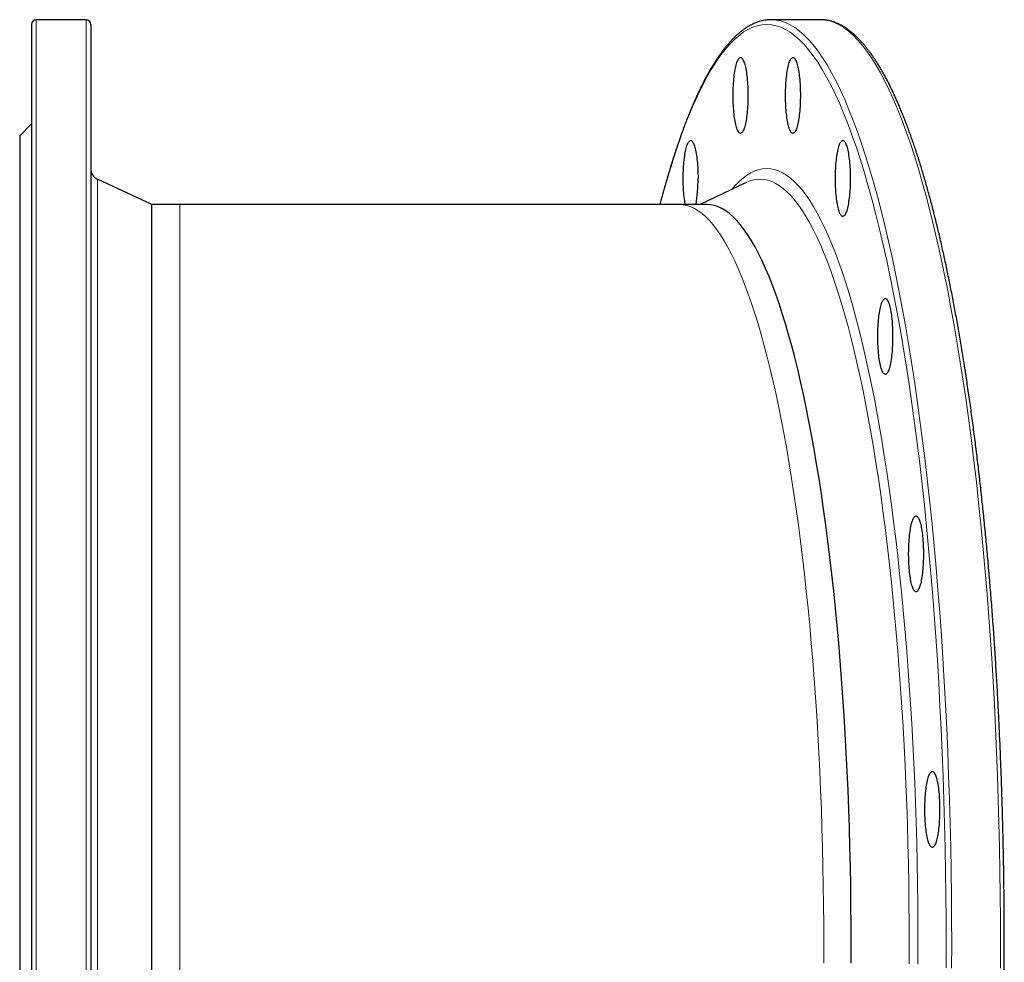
# Model space of a CAD drawing. Header units: millimetres. Extents: x -84 to 1282, y -546 to 1128.
# Tile 2 of 3: x -84 to 332, y -164 to 234. Entities that reach past the tile are written whole.
import ezdxf

# ---------------------------------------------------------------- set-up
doc = ezdxf.new("R2010")
doc.units = ezdxf.units.MM

msp = doc.modelspace()

# ---------------------------------------------------------------- linework, layer by layer
at = {"color": 7, "linetype": 'Continuous', "lineweight": 25}
for p, q in [((-55.72, 233.52), (-76.72, 233.52)), ((254.08, 233.52), (233.48, 233.52)), ((254.5, 233.52), (254.08, 233.52)), ((-78.72, 231.52), (-78.72, -156.48)), ((-53.72, 231.52), (-53.72, -156.48)), ((-78.72, 189.52), (-83.72, 184.52)), ((-83.72, 184.52), (-83.72, -156.48)), ((-27.98, 155.52), (-50.83, 166.18)), ((222.85, 164.79), (203.45, 155.52)), ((-16.18, 155.52), (-27.98, 155.52)), ((-27.98, -468.48), (-27.98, 155.52)), ((194.71, 155.52), (-16.18, 155.52)), ((206.28, 155.52), (194.71, 155.52)), ((-83.72, -156.48), (-83.72, -497.48)), ((-78.72, -156.48), (-78.72, -544.48)), ((-53.72, -156.48), (-53.72, -544.48))]:
    msp.add_line(p, q, dxfattribs=at)
at = {"color": 8, "linetype": 'Continuous', "lineweight": 18}
for p, q in [((-76.72, 233.52), (-76.72, -156.48)), ((-55.72, 233.52), (-55.72, -156.48)), ((-50.83, 166.18), (-50.83, -156.48)), ((-16.18, 155.52), (-16.18, -156.48)), ((-76.72, -156.48), (-76.72, -546.48)), ((-55.72, -156.48), (-55.72, -546.48)), ((-50.83, -156.48), (-50.83, -479.13)), ((-16.18, -156.48), (-16.18, -468.48))]:
    msp.add_line(p, q, dxfattribs=at)
at = {"color": 7, "linetype": 'Continuous', "lineweight": 25, "flags": 128}
for points in [[(233.91, 233.52), (233.48, 233.52), (233.08, 233.52)], [(223.58, 201.56), (223.57, 200.6), (223.55, 199.65), (223.53, 198.7), (223.49, 197.77), (223.44, 196.84), (223.38, 195.94), (223.31, 195.05), (223.22, 194.19), (223.13, 193.35), (223.03, 192.55), (222.92, 191.77), (222.8, 191.03), (222.68, 190.33), (222.54, 189.67), (222.4, 189.05), (222.25, 188.48), (222.1, 187.95), (221.93, 187.47), (221.77, 187.04), (221.59, 186.67), (221.42, 186.34), (221.24, 186.08), (221.06, 185.86), (220.87, 185.71), (220.69, 185.61), (220.5, 185.56), (220.31, 185.58), (220.13, 185.65), (219.94, 185.78), (219.76, 185.96), (219.58, 186.2), (219.4, 186.5), (219.23, 186.85), (219.06, 187.25), (218.89, 187.7), (218.73, 188.21), (218.58, 188.76), (218.44, 189.36), (218.3, 190), (218.17, 190.68), (218.04, 191.4), (217.93, 192.16), (217.82, 192.95), (217.73, 193.77), (217.64, 194.62), (217.57, 195.49), (217.5, 196.39), (217.45, 197.3), (217.4, 198.23), (217.37, 199.18), (217.35, 200.13), (217.33, 201.08), (217.33, 202.04), (217.35, 202.99), (217.37, 203.95), (217.4, 204.89), (217.45, 205.82), (217.5, 206.73), (217.57, 207.63), (217.64, 208.5), (217.73, 209.35), (217.82, 210.17), (217.93, 210.97), (218.04, 211.72), (218.17, 212.44), (218.3, 213.13), (218.44, 213.77), (218.58, 214.36), (218.73, 214.91), (218.89, 215.42), (219.06, 215.87), (219.23, 216.27), (219.4, 216.62), (219.58, 216.92), (219.76, 217.16), (219.94, 217.34), (220.13, 217.47), (220.31, 217.54), (220.5, 217.56), (220.69, 217.52), (220.87, 217.42), (221.06, 217.26), (221.24, 217.05), (221.42, 216.78), (221.59, 216.45), (221.77, 216.08), (221.93, 215.65), (222.1, 215.17), (222.25, 214.64), (222.4, 214.07), (222.54, 213.45), (222.68, 212.79), (222.8, 212.09), (222.92, 211.35), (223.03, 210.57), (223.13, 209.77), (223.22, 208.93), (223.31, 208.07), (223.38, 207.18), (223.44, 206.28), (223.49, 205.35), (223.53, 204.42), (223.55, 203.47), (223.57, 202.52), (223.58, 201.56)], [(245.7, 201.56), (245.7, 200.6), (245.68, 199.65), (245.65, 198.7), (245.61, 197.77), (245.56, 196.84), (245.5, 195.94), (245.43, 195.05), (245.35, 194.19), (245.26, 193.35), (245.16, 192.55), (245.05, 191.77), (244.93, 191.03), (244.8, 190.33), (244.67, 189.67), (244.53, 189.05), (244.38, 188.48), (244.22, 187.95), (244.06, 187.47), (243.89, 187.04), (243.72, 186.67), (243.55, 186.34), (243.37, 186.08), (243.18, 185.86), (243, 185.71), (242.81, 185.61), (242.63, 185.56), (242.44, 185.58), (242.25, 185.65), (242.07, 185.78), (241.89, 185.96), (241.71, 186.2), (241.53, 186.5), (241.35, 186.85), (241.18, 187.25), (241.02, 187.7), (240.86, 188.21), (240.71, 188.76), (240.56, 189.36), (240.42, 190), (240.29, 190.68), (240.17, 191.4), (240.06, 192.16), (239.95, 192.95), (239.85, 193.77), (239.77, 194.62), (239.69, 195.49), (239.63, 196.39), (239.57, 197.3), (239.53, 198.23), (239.49, 199.18), (239.47, 200.13), (239.46, 201.08), (239.46, 202.04), (239.47, 202.99), (239.49, 203.95), (239.53, 204.89), (239.57, 205.82), (239.63, 206.73), (239.69, 207.63), (239.77, 208.5), (239.85, 209.35), (239.95, 210.17), (240.06, 210.97), (240.17, 211.72), (240.29, 212.44), (240.42, 213.13), (240.56, 213.77), (240.71, 214.36), (240.86, 214.91), (241.02, 215.42), (241.18, 215.87), (241.35, 216.27), (241.53, 216.62), (241.71, 216.92), (241.89, 217.16), (242.07, 217.34), (242.25, 217.47), (242.44, 217.54), (242.63, 217.56), (242.81, 217.52), (243, 217.42), (243.18, 217.26), (243.37, 217.05), (243.55, 216.78), (243.72, 216.45), (243.89, 216.08), (244.06, 215.65), (244.22, 215.17), (244.38, 214.64), (244.53, 214.07), (244.67, 213.45), (244.8, 212.79), (244.93, 212.09), (245.05, 211.35), (245.16, 210.57), (245.26, 209.77), (245.35, 208.93), (245.43, 208.07), (245.5, 207.18), (245.56, 206.28), (245.61, 205.35), (245.65, 204.42), (245.68, 203.47), (245.7, 202.52), (245.7, 201.56)], [(197.14, 155.52), (197.12, 155.63), (197, 156.35), (196.89, 157.11), (196.78, 157.9), (196.68, 158.72), (196.6, 159.57), (196.52, 160.45), (196.46, 161.34), (196.4, 162.26), (196.36, 163.19), (196.32, 164.13), (196.3, 165.08), (196.29, 166.03), (196.29, 166.99), (196.3, 167.95), (196.32, 168.9), (196.36, 169.84), (196.4, 170.77), (196.46, 171.68), (196.52, 172.58), (196.6, 173.46), (196.68, 174.31), (196.78, 175.13), (196.89, 175.92), (197, 176.68), (197.12, 177.4), (197.25, 178.08), (197.39, 178.72), (197.54, 179.32), (197.69, 179.87), (197.85, 180.37), (198.01, 180.82), (198.18, 181.23), (198.36, 181.58), (198.54, 181.87), (198.72, 182.11), (198.9, 182.3), (199.08, 182.43), (199.27, 182.5), (199.46, 182.51), (199.64, 182.47), (199.83, 182.37), (200.01, 182.21), (200.2, 182), (200.38, 181.73), (200.55, 181.41), (200.72, 181.03), (200.89, 180.6), (201.05, 180.12), (201.21, 179.6), (201.36, 179.02), (201.5, 178.4), (201.63, 177.74), (201.76, 177.04), (201.88, 176.3), (201.99, 175.53), (202.09, 174.72), (202.18, 173.88), (202.26, 173.02), (202.33, 172.14), (202.39, 171.23), (202.44, 170.31), (202.48, 169.37), (202.51, 168.42), (202.53, 167.47), (202.53, 166.51), (202.53, 166.51)], [(266.75, 166.51), (266.74, 165.56), (266.72, 164.6), (266.69, 163.66), (266.66, 162.72), (266.61, 161.8), (266.55, 160.89), (266.48, 160.01), (266.39, 159.14), (266.3, 158.31), (266.2, 157.5), (266.09, 156.73), (265.97, 155.99), (265.85, 155.28), (265.71, 154.62), (265.57, 154), (265.42, 153.43), (265.26, 152.9), (265.1, 152.42), (264.94, 152), (264.76, 151.62), (264.59, 151.3), (264.41, 151.03), (264.23, 150.82), (264.04, 150.66), (263.86, 150.56), (263.67, 150.52), (263.48, 150.53), (263.3, 150.6), (263.11, 150.73), (262.93, 150.91), (262.75, 151.16), (262.57, 151.45), (262.4, 151.8), (262.23, 152.2), (262.06, 152.66), (261.9, 153.16), (261.75, 153.71), (261.61, 154.31), (261.47, 154.95), (261.34, 155.63), (261.21, 156.35), (261.1, 157.11), (260.99, 157.9), (260.9, 158.72), (260.81, 159.57), (260.74, 160.45), (260.67, 161.34), (260.61, 162.26), (260.57, 163.19), (260.54, 164.13), (260.51, 165.08), (260.5, 166.03), (260.5, 166.99), (260.51, 167.95), (260.54, 168.9), (260.57, 169.84), (260.61, 170.77), (260.67, 171.68), (260.74, 172.58), (260.81, 173.46), (260.9, 174.31), (260.99, 175.13), (261.1, 175.92), (261.21, 176.68), (261.34, 177.4), (261.47, 178.08), (261.61, 178.72), (261.75, 179.32), (261.9, 179.87), (262.06, 180.37), (262.23, 180.82), (262.4, 181.23), (262.57, 181.58), (262.75, 181.87), (262.93, 182.11), (263.11, 182.3), (263.3, 182.43), (263.48, 182.5), (263.67, 182.51), (263.86, 182.47), (264.04, 182.37), (264.23, 182.21), (264.41, 182), (264.59, 181.73), (264.76, 181.41), (264.94, 181.03), (265.1, 180.6), (265.26, 180.12), (265.42, 179.6), (265.57, 179.02), (265.71, 178.4), (265.85, 177.74), (265.97, 177.04), (266.09, 176.3), (266.2, 175.53), (266.3, 174.72), (266.39, 173.88), (266.48, 173.02), (266.55, 172.14), (266.61, 171.23), (266.66, 170.31), (266.69, 169.37), (266.72, 168.42), (266.74, 167.47), (266.75, 166.51)], [(267.15, -156.48), (267.13, -148.31), (267.06, -140.15), (266.96, -132), (266.81, -123.86), (266.63, -115.75), (266.4, -107.67), (266.13, -99.62), (265.82, -91.61), (265.46, -83.64), (265.07, -75.72), (264.64, -67.86), (264.17, -60.06), (263.65, -52.33), (263.1, -44.67), (262.51, -37.08), (261.88, -29.57), (261.22, -22.16), (260.51, -14.83), (259.77, -7.6), (258.99, -0.48), (258.18, 6.54), (257.33, 13.45), (256.44, 20.24), (255.52, 26.91), (254.57, 33.46), (253.58, 39.87), (252.56, 46.15), (251.51, 52.29), (250.43, 58.29), (249.32, 64.14), (248.18, 69.84), (247.01, 75.38), (245.81, 80.77), (244.58, 85.99), (243.33, 91.05), (242.06, 95.94), (240.75, 100.65), (239.43, 105.19), (238.08, 109.55), (236.71, 113.72), (235.32, 117.71), (233.91, 121.52), (232.48, 125.13), (231.04, 128.55), (229.57, 131.77), (228.09, 134.8), (226.6, 137.63), (225.09, 140.25), (223.57, 142.68), (222.03, 144.89), (220.49, 146.9), (218.93, 148.71), (217.37, 150.3), (215.8, 151.68), (214.22, 152.85), (212.64, 153.81), (211.05, 154.56), (209.46, 155.1), (207.87, 155.42), (206.28, 155.52)], [(284.65, 99.85), (284.64, 98.89), (284.62, 97.94), (284.6, 96.99), (284.56, 96.06), (284.51, 95.13), (284.45, 94.23), (284.38, 93.34), (284.29, 92.48), (284.2, 91.64), (284.1, 90.84), (283.99, 90.06), (283.87, 89.32), (283.75, 88.62), (283.61, 87.96), (283.47, 87.34), (283.32, 86.77), (283.17, 86.24), (283, 85.76), (282.84, 85.33), (282.66, 84.96), (282.49, 84.63), (282.31, 84.36), (282.13, 84.15), (281.94, 83.99), (281.76, 83.89), (281.57, 83.85), (281.38, 83.87), (281.2, 83.94), (281.01, 84.07), (280.83, 84.25), (280.65, 84.49), (280.47, 84.79), (280.3, 85.14), (280.13, 85.54), (279.96, 85.99), (279.8, 86.5), (279.65, 87.05), (279.51, 87.64), (279.37, 88.29), (279.24, 88.97), (279.11, 89.69), (279, 90.45), (278.89, 91.24), (278.8, 92.06), (278.71, 92.91), (278.64, 93.78), (278.57, 94.68), (278.52, 95.59), (278.47, 96.52), (278.44, 97.47), (278.42, 98.42), (278.4, 99.37), (278.4, 100.33), (278.42, 101.28), (278.44, 102.23), (278.47, 103.18), (278.52, 104.11), (278.57, 105.02), (278.64, 105.92), (278.71, 106.79), (278.8, 107.64), (278.89, 108.46), (279, 109.25), (279.11, 110.01), (279.24, 110.73), (279.37, 111.41), (279.51, 112.06), (279.65, 112.65), (279.8, 113.2), (279.96, 113.71), (280.13, 114.16), (280.3, 114.56), (280.47, 114.91), (280.65, 115.21), (280.83, 115.45), (281.01, 115.63), (281.2, 115.76), (281.38, 115.83), (281.57, 115.85), (281.76, 115.81), (281.94, 115.71), (282.13, 115.55), (282.31, 115.34), (282.49, 115.07), (282.66, 114.74), (282.84, 114.37), (283, 113.94), (283.17, 113.46), (283.32, 112.93), (283.47, 112.36), (283.61, 111.74), (283.75, 111.08), (283.87, 110.38), (283.99, 109.64), (284.1, 108.86), (284.2, 108.06), (284.29, 107.22), (284.38, 106.36), (284.45, 105.47), (284.51, 104.57), (284.56, 103.64), (284.6, 102.71), (284.62, 101.76), (284.64, 100.81), (284.65, 99.85)], [(297.65, 8.1), (297.65, 7.14), (297.63, 6.18), (297.6, 5.24), (297.56, 4.3), (297.51, 3.38), (297.45, 2.47), (297.38, 1.59), (297.3, 0.72), (297.21, -0.11), (297.11, -0.92), (297, -1.69), (296.88, -2.43), (296.75, -3.13), (296.62, -3.8), (296.48, -4.41), (296.33, -4.99), (296.17, -5.52), (296.01, -5.99), (295.84, -6.42), (295.67, -6.8), (295.49, -7.12), (295.31, -7.39), (295.13, -7.6), (294.95, -7.76), (294.76, -7.86), (294.58, -7.9), (294.39, -7.89), (294.2, -7.82), (294.02, -7.69), (293.83, -7.5), (293.65, -7.26), (293.48, -6.97), (293.3, -6.62), (293.13, -6.21), (292.97, -5.76), (292.81, -5.26), (292.66, -4.71), (292.51, -4.11), (292.37, -3.47), (292.24, -2.79), (292.12, -2.07), (292, -1.31), (291.9, -0.52), (291.8, 0.3), (291.72, 1.15), (291.64, 2.03), (291.58, 2.92), (291.52, 3.84), (291.48, 4.77), (291.44, 5.71), (291.42, 6.66), (291.41, 7.62), (291.41, 8.57), (291.42, 9.53), (291.44, 10.48), (291.48, 11.42), (291.52, 12.35), (291.58, 13.27), (291.64, 14.16), (291.72, 15.04), (291.8, 15.89), (291.9, 16.71), (292, 17.5), (292.12, 18.26), (292.24, 18.98), (292.37, 19.66), (292.51, 20.3), (292.66, 20.9), (292.81, 21.45), (292.97, 21.95), (293.13, 22.41), (293.3, 22.81), (293.48, 23.16), (293.65, 23.45), (293.83, 23.69), (294.02, 23.88), (294.2, 24.01), (294.39, 24.08), (294.58, 24.09), (294.76, 24.05), (294.95, 23.95), (295.13, 23.79), (295.31, 23.58), (295.49, 23.31), (295.67, 22.99), (295.84, 22.61), (296.01, 22.18), (296.17, 21.71), (296.33, 21.18), (296.48, 20.6), (296.62, 19.99), (296.75, 19.32), (296.88, 18.62), (297, 17.88), (297.11, 17.11), (297.21, 16.3), (297.3, 15.47), (297.38, 14.6), (297.45, 13.72), (297.51, 12.81), (297.56, 11.89), (297.6, 10.95), (297.63, 10.01), (297.65, 9.05), (297.65, 8.1)], [(304.49, -99.77), (304.48, -100.73), (304.47, -101.68), (304.44, -102.63), (304.4, -103.56), (304.35, -104.48), (304.29, -105.39), (304.22, -106.28), (304.14, -107.14), (304.05, -107.98), (303.95, -108.78), (303.84, -109.56), (303.72, -110.3), (303.59, -111), (303.46, -111.66), (303.31, -112.28), (303.16, -112.85), (303.01, -113.38), (302.85, -113.86), (302.68, -114.29), (302.51, -114.66), (302.33, -114.99), (302.15, -115.25), (301.97, -115.47), (301.79, -115.62), (301.6, -115.72), (301.41, -115.77), (301.23, -115.75), (301.04, -115.68), (300.86, -115.55), (300.67, -115.37), (300.49, -115.13), (300.31, -114.83), (300.14, -114.48), (299.97, -114.08), (299.81, -113.63), (299.65, -113.12), (299.49, -112.57), (299.35, -111.97), (299.21, -111.33), (299.08, -110.65), (298.96, -109.93), (298.84, -109.17), (298.74, -108.38), (298.64, -107.56), (298.55, -106.71), (298.48, -105.84), (298.41, -104.94), (298.36, -104.03), (298.31, -103.1), (298.28, -102.15), (298.26, -101.2), (298.25, -100.25), (298.25, -99.29), (298.26, -98.33), (298.28, -97.38), (298.31, -96.44), (298.36, -95.51), (298.41, -94.6), (298.48, -93.7), (298.55, -92.83), (298.64, -91.98), (298.74, -91.16), (298.84, -90.36), (298.96, -89.61), (299.08, -88.89), (299.21, -88.2), (299.35, -87.56), (299.49, -86.97), (299.65, -86.42), (299.81, -85.91), (299.97, -85.46), (300.14, -85.06), (300.31, -84.71), (300.49, -84.41), (300.67, -84.17), (300.86, -83.99), (301.04, -83.86), (301.23, -83.78), (301.41, -83.77), (301.6, -83.81), (301.79, -83.91), (301.97, -84.07), (302.15, -84.28), (302.33, -84.55), (302.51, -84.87), (302.68, -85.25), (302.85, -85.68), (303.01, -86.16), (303.16, -86.69), (303.31, -87.26), (303.46, -87.88), (303.59, -88.54), (303.72, -89.24), (303.84, -89.98), (303.95, -90.76), (304.05, -91.56), (304.14, -92.4), (304.22, -93.26), (304.29, -94.15), (304.35, -95.05), (304.4, -95.98), (304.44, -96.91), (304.47, -97.86), (304.48, -98.81), (304.49, -99.77)], [(267.13, -164.64), (267.15, -156.48)]]:
    msp.add_lwpolyline(points, dxfattribs=at)
at = {"color": 8, "linetype": 'Continuous', "lineweight": 18, "flags": 128}
for points in [[(309.54, -166.69), (309.56, -156.48), (309.54, -146.27), (309.46, -136.07), (309.33, -125.88), (309.15, -115.71), (308.91, -105.57), (308.63, -95.47), (308.29, -85.4), (307.9, -75.39), (307.46, -65.43), (306.97, -55.54), (306.43, -45.71), (305.84, -35.96), (305.2, -26.29), (304.51, -16.71), (303.77, -7.23), (302.99, 2.15), (302.15, 11.42), (301.27, 20.58), (300.34, 29.62), (299.37, 38.52), (298.35, 47.3), (297.29, 55.93), (296.18, 64.42), (295.03, 72.76), (293.84, 80.94), (292.61, 88.96), (291.33, 96.81), (290.02, 104.48), (288.67, 111.98), (287.28, 119.3), (285.85, 126.42), (284.39, 133.35), (282.89, 140.08), (281.36, 146.61), (279.8, 152.93), (278.2, 159.04), (276.57, 164.93), (274.92, 170.61), (273.23, 176.05), (271.52, 181.27), (269.78, 186.26), (268.02, 191.02), (266.23, 195.53), (264.43, 199.81), (262.6, 203.84), (260.75, 207.62), (258.88, 211.15), (256.99, 214.44), (255.09, 217.46), (253.17, 220.23), (251.24, 222.75), (249.3, 225), (247.34, 226.99), (245.38, 228.72), (243.41, 230.19), (241.43, 231.39), (239.45, 232.32), (237.46, 232.99), (235.47, 233.39), (233.91, 233.52)], [(330.13, -166.69), (330.16, -156.48), (330.13, -146.27), (330.06, -136.07), (329.93, -125.88), (329.74, -115.71), (329.51, -105.57), (329.22, -95.47), (328.89, -85.4), (328.5, -75.39), (328.06, -65.43), (327.57, -55.54), (327.03, -45.71), (326.44, -35.96), (325.8, -26.29), (325.11, -16.71), (324.37, -7.23), (323.58, 2.15), (322.75, 11.42), (321.87, 20.58), (320.94, 29.62), (319.97, 38.52), (318.95, 47.3), (317.89, 55.93), (316.78, 64.42), (315.63, 72.76), (314.44, 80.94), (313.2, 88.96), (311.93, 96.81), (310.62, 104.48), (309.27, 111.98), (307.88, 119.3), (306.45, 126.42), (304.99, 133.35), (303.49, 140.08), (301.96, 146.61), (300.39, 152.93), (298.8, 159.04), (297.17, 164.93), (295.51, 170.61), (293.83, 176.05), (292.12, 181.27), (290.38, 186.26), (288.62, 191.02), (286.83, 195.53), (285.02, 199.81), (283.19, 203.84), (281.34, 207.62), (279.47, 211.15), (277.59, 214.44), (275.68, 217.46), (273.77, 220.23), (271.84, 222.75), (269.89, 225), (267.94, 226.99), (265.98, 228.72), (264.01, 230.19), (262.03, 231.39), (260.04, 232.32), (258.06, 232.99), (256.07, 233.39), (254.5, 233.52)], [(307.19, -166.63), (307.21, -156.48), (307.19, -146.32), (307.11, -136.17), (306.98, -126.03), (306.8, -115.92), (306.56, -105.83), (306.28, -95.78), (305.94, -85.77), (305.56, -75.81), (305.12, -65.9), (304.63, -56.05), (304.1, -46.28), (303.51, -36.58), (302.87, -26.96), (302.18, -17.43), (301.45, -8), (300.67, 1.34), (299.84, 10.56), (298.96, 19.67), (298.04, 28.66), (297.07, 37.52), (296.06, 46.25), (295, 54.84), (293.9, 63.29), (292.76, 71.58), (291.57, 79.72), (290.34, 87.7), (289.08, 95.51), (287.77, 103.15), (286.42, 110.61), (285.04, 117.88), (283.62, 124.97), (282.17, 131.86), (280.68, 138.56), (279.15, 145.06), (277.6, 151.34), (276.01, 157.42), (274.39, 163.28), (272.74, 168.93), (271.07, 174.35), (269.36, 179.54), (267.64, 184.5), (265.88, 189.23), (264.1, 193.73), (262.31, 197.98), (260.48, 201.99), (258.64, 205.75), (256.78, 209.27), (254.91, 212.53), (253.02, 215.55), (251.11, 218.3), (249.19, 220.8), (247.26, 223.04), (245.31, 225.03), (243.36, 226.75), (241.4, 228.2), (239.43, 229.4), (237.46, 230.33), (235.48, 230.99), (233.5, 231.39), (231.52, 231.52), (229.54, 231.39), (227.56, 230.99), (225.58, 230.33), (223.61, 229.4), (221.64, 228.2), (219.68, 226.75), (217.72, 225.03), (215.78, 223.04), (213.85, 220.8), (211.93, 218.3), (210.02, 215.55), (208.13, 212.53), (206.25, 209.27), (204.39, 205.75), (202.55, 201.99), (200.73, 197.98), (198.93, 193.73), (197.15, 189.23), (195.4, 184.5), (193.67, 179.54), (191.97, 174.35), (190.29, 168.93), (188.64, 163.28), (187.02, 157.42), (186.52, 155.52)], [(295.33, -165.04), (295.35, -156.48), (295.33, -147.91), (295.26, -139.35), (295.15, -130.81), (295, -122.28), (294.8, -113.77), (294.56, -105.29), (294.28, -96.85), (293.95, -88.45), (293.58, -80.1), (293.17, -71.79), (292.72, -63.55), (292.22, -55.37), (291.69, -47.26), (291.11, -39.22), (290.49, -31.27), (289.83, -23.4), (289.13, -15.62), (288.39, -7.94), (287.61, -0.36), (286.8, 7.12), (285.94, 14.48), (285.05, 21.72), (284.12, 28.84), (283.16, 35.84), (282.16, 42.7), (281.12, 49.43), (280.05, 56.01), (278.95, 62.45), (277.82, 68.74), (276.65, 74.88), (275.46, 80.86), (274.23, 86.67), (272.97, 92.32), (271.69, 97.79), (270.38, 103.1), (269.04, 108.22), (267.67, 113.17), (266.28, 117.92), (264.87, 122.5), (263.43, 126.87), (261.97, 131.06), (260.5, 135.05), (259, 138.84), (257.48, 142.42), (255.94, 145.8), (254.39, 148.98), (252.82, 151.94), (251.24, 154.7), (249.65, 157.24), (248.04, 159.56), (246.42, 161.67), (244.79, 163.56), (243.15, 165.23), (241.5, 166.68), (239.85, 167.91), (238.19, 168.92), (236.53, 169.7), (234.86, 170.26), (233.19, 170.6), (231.52, 170.71), (229.85, 170.6), (228.18, 170.26), (226.51, 169.7), (224.85, 168.92), (223.19, 167.91), (221.53, 166.68), (219.89, 165.23), (218.25, 163.56), (216.81, 161.9)], [(291.61, -164.92), (291.63, -156.48), (291.61, -148.03), (291.55, -139.59), (291.44, -131.16), (291.29, -122.75), (291.09, -114.36), (290.86, -106), (290.58, -97.68), (290.26, -89.39), (289.89, -81.15), (289.49, -72.97), (289.04, -64.84), (288.55, -56.77), (288.02, -48.77), (287.45, -40.85), (286.84, -33), (286.19, -25.24), (285.5, -17.57), (284.77, -9.99), (284, -2.52), (283.2, 4.85), (282.36, 12.11), (281.48, 19.25), (280.56, 26.28), (279.61, 33.17), (278.62, 39.94), (277.6, 46.58), (276.55, 53.07), (275.46, 59.42), (274.35, 65.62), (273.2, 71.67), (272.02, 77.57), (270.81, 83.3), (269.57, 88.87), (268.3, 94.27), (267.01, 99.5), (265.69, 104.56), (264.34, 109.43), (262.97, 114.12), (261.58, 118.63), (260.16, 122.95), (258.72, 127.08), (257.26, 131.01), (255.79, 134.75), (254.29, 138.28), (252.77, 141.62), (251.24, 144.75), (249.7, 147.67), (248.14, 150.39), (246.56, 152.89), (244.98, 155.18), (243.38, 157.26), (241.77, 159.13), (240.16, 160.77), (238.53, 162.21), (236.9, 163.42), (235.27, 164.41), (233.62, 165.18), (231.98, 165.74), (230.33, 166.07), (228.69, 166.18), (227.04, 166.07), (225.39, 165.74), (223.75, 165.18), (222.85, 164.79)], [(194.71, 155.52), (196.3, 155.42), (197.89, 155.1), (199.48, 154.56), (201.07, 153.81), (202.65, 152.85), (204.23, 151.68), (205.8, 150.3), (207.36, 148.71), (208.92, 146.9), (210.46, 144.89), (212, 142.68), (213.52, 140.25), (215.03, 137.63), (216.52, 134.8), (218, 131.77), (219.47, 128.55), (220.91, 125.13), (222.34, 121.52), (223.75, 117.71), (225.14, 113.72), (226.51, 109.55), (227.86, 105.19), (229.18, 100.65), (230.49, 95.94), (231.76, 91.05), (233.01, 85.99), (234.24, 80.77), (235.44, 75.38), (236.61, 69.84), (237.75, 64.14), (238.86, 58.29), (239.94, 52.29), (240.99, 46.15), (242.01, 39.87), (243, 33.46), (243.95, 26.91), (244.87, 20.24), (245.76, 13.45), (246.61, 6.54), (247.42, -0.48), (248.2, -7.6), (248.94, -14.83), (249.65, -22.16), (250.31, -29.57), (250.94, -37.08), (251.53, -44.67), (252.08, -52.33), (252.6, -60.06), (253.07, -67.86), (253.5, -75.72), (253.89, -83.64), (254.25, -91.61), (254.56, -99.62), (254.83, -107.67), (255.06, -115.75), (255.24, -123.86), (255.39, -132), (255.49, -140.15), (255.56, -148.31), (255.58, -156.48)], [(255.58, -156.48), (255.56, -164.64)]]:
    msp.add_lwpolyline(points, dxfattribs=at)
at = {"color": 7, "linetype": 'Continuous', "lineweight": 25}
for centre, radius, start, end in [((-76.72, 231.52), 2, 90, 180), ((-55.72, 231.52), 2, 0, 90), ((-48.72, 170.71), 5, 180, 245), ((139.62, 165.87), 62.92, 350.5371, 0.5882)]:
    msp.add_arc(centre, radius, start, end, dxfattribs=at)
for points, knots in [([(233.03, 233.51), (232.86, 233.51), (232.38, 233.5), (231.59, 233.42), (230.66, 233.3), (229.74, 233.11), (228.81, 232.88), (227.89, 232.6), (226.97, 232.26), (226.05, 231.87), (225.12, 231.43), (224.2, 230.94), (223.28, 230.39), (222.36, 229.79), (221.45, 229.14), (220.53, 228.43), (219.62, 227.68), (218.71, 226.86), (217.81, 226), (216.91, 225.09), (216.01, 224.12), (215.11, 223.1), (214.23, 222.04), (213.34, 220.92), (212.46, 219.75), (211.59, 218.54), (210.72, 217.27), (209.85, 215.95), (208.99, 214.59), (208.14, 213.18), (207.29, 211.72), (206.44, 210.21), (205.6, 208.66), (204.77, 207.06), (203.94, 205.41), (203.11, 203.71), (202.29, 201.97), (201.48, 200.18), (200.67, 198.35), (199.86, 196.47), (199.06, 194.54), (198.26, 192.57), (197.47, 190.55), (196.69, 188.49), (195.91, 186.38), (195.14, 184.23), (194.37, 182.04), (193.6, 179.8), (192.85, 177.51), (192.09, 175.19), (191.35, 172.82), (190.61, 170.4), (189.87, 167.95), (189.14, 165.45), (188.42, 162.91), (187.7, 160.33), (187.03, 157.87), (186.61, 156.25), (186.41, 155.52)], [0, 0, 0, 0, 0.009469, 0.0265359, 0.0436225, 0.0607505, 0.0779401, 0.0952081, 0.1125683, 0.1300303, 0.1475994, 0.165277, 0.1830604, 0.2009438, 0.2189189, 0.2369753, 0.2551022, 0.2732881, 0.291522, 0.3097938, 0.3280943, 0.3464156, 0.3647509, 0.3830946, 0.4014421, 0.4197894, 0.4381333, 0.4564719, 0.4748039, 0.4931283, 0.5114444, 0.5297517, 0.5480503, 0.5663399, 0.5846207, 0.6028929, 0.6211567, 0.6394124, 0.6576604, 0.6759009, 0.6941342, 0.7123608, 0.730581, 0.7487951, 0.7670034, 0.7852062, 0.8034038, 0.8215965, 0.8397846, 0.8579683, 0.8761478, 0.8943234, 0.9124954, 0.9306638, 0.9488289, 0.9669909, 0.98515, 1, 1, 1, 1]), ([(254.53, -546.47), (254.61, -546.46), (254.99, -546.46), (255.69, -546.4), (256.61, -546.29), (257.54, -546.13), (258.46, -545.91), (259.39, -545.64), (260.31, -545.32), (261.23, -544.95), (262.15, -544.52), (263.07, -544.05), (264, -543.51), (264.91, -542.93), (265.83, -542.29), (266.75, -541.6), (267.66, -540.86), (268.57, -540.07), (269.48, -539.22), (270.38, -538.32), (271.28, -537.37), (272.17, -536.37), (273.06, -535.32), (273.95, -534.21), (274.83, -533.06), (275.7, -531.86), (276.57, -530.61), (277.44, -529.31), (278.3, -527.96), (279.16, -526.56), (280.01, -525.12), (280.86, -523.63), (281.7, -522.09), (282.54, -520.5), (283.37, -518.86), (284.19, -517.18), (285.02, -515.45), (285.83, -513.68), (286.65, -511.86), (287.45, -509.99), (288.25, -508.08), (289.05, -506.12), (289.84, -504.12), (290.63, -502.07), (291.41, -499.97), (292.19, -497.84), (292.96, -495.65), (293.72, -493.43), (294.48, -491.16), (295.24, -488.84), (295.98, -486.49), (296.73, -484.09), (297.46, -481.65), (298.19, -479.16), (298.92, -476.63), (299.64, -474.06), (300.35, -471.45), (301.06, -468.8), (301.76, -466.11), (302.45, -463.38), (303.14, -460.61), (303.82, -457.8), (304.5, -454.94), (305.17, -452.05), (305.83, -449.13), (306.48, -446.16), (307.13, -443.15), (307.77, -440.11), (308.41, -437.03), (309.03, -433.92), (309.65, -430.76), (310.27, -427.57), (310.87, -424.35), (311.47, -421.09), (312.06, -417.8), (312.64, -414.47), (313.22, -411.11), (313.79, -407.71), (314.35, -404.28), (314.9, -400.82), (315.45, -397.33), (315.98, -393.81), (316.51, -390.25), (317.03, -386.67), (317.55, -383.05), (318.05, -379.4), (318.55, -375.73), (319.03, -372.03), (319.51, -368.29), (319.98, -364.53), (320.45, -360.75), (320.9, -356.93), (321.35, -353.09), (321.78, -349.23), (322.21, -345.34), (322.63, -341.42), (323.04, -337.48), (323.44, -333.52), (323.84, -329.53), (324.22, -325.52), (324.59, -321.49), (324.96, -317.43), (325.32, -313.36), (325.66, -309.26), (326, -305.14), (326.33, -301.01), (326.65, -296.86), (326.96, -292.68), (327.26, -288.49), (327.55, -284.28), (327.83, -280.06), (328.11, -275.82), (328.37, -271.56), (328.62, -267.29), (328.87, -263), (329.1, -258.7), (329.32, -254.39), (329.54, -250.06), (329.74, -245.72), (329.94, -241.37), (330.13, -237.01), (330.3, -232.64), (330.47, -228.26), (330.62, -223.86), (330.77, -219.46), (330.91, -215.05), (331.03, -210.64), (331.15, -206.21), (331.25, -201.78), (331.35, -197.35), (331.44, -192.9), (331.51, -188.46), (331.58, -184.01), (331.64, -179.55), (331.69, -175.1), (331.72, -170.64), (331.75, -166.17), (331.77, -161.71), (331.77, -157.25), (331.77, -152.78), (331.76, -148.32), (331.73, -143.86), (331.7, -139.4), (331.66, -134.94), (331.6, -130.48), (331.54, -126.03), (331.47, -121.58), (331.38, -117.14), (331.29, -112.7), (331.19, -108.27), (331.07, -103.84), (330.95, -99.42), (330.82, -95.01), (330.67, -90.61), (330.52, -86.21), (330.36, -81.83), (330.19, -77.45), (330.01, -73.09), (329.81, -68.73), (329.61, -64.39), (329.4, -60.06), (329.18, -55.74), (328.95, -51.44), (328.71, -47.14), (328.46, -42.87), (328.2, -38.61), (327.93, -34.36), (327.65, -30.13), (327.36, -25.91), (327.07, -21.72), (326.76, -17.54), (326.44, -13.38), (326.12, -9.24), (325.78, -5.11), (325.44, -1.01), (325.08, 3.07), (324.72, 7.13), (324.35, 11.17), (323.97, 15.19), (323.58, 19.19), (323.18, 23.16), (322.77, 27.11), (322.36, 31.03), (321.93, 34.93), (321.5, 38.8), (321.06, 42.65), (320.61, 46.48), (320.15, 50.27), (319.68, 54.04), (319.2, 57.78), (318.72, 61.5), (318.22, 65.18), (317.72, 68.84), (317.21, 72.46), (316.69, 76.06), (316.17, 79.63), (315.63, 83.16), (315.09, 86.66), (314.54, 90.13), (313.98, 93.57), (313.42, 96.98), (312.85, 100.35), (312.26, 103.69), (311.68, 107), (311.08, 110.27), (310.48, 113.5), (309.87, 116.7), (309.25, 119.87), (308.63, 123), (307.99, 126.09), (307.36, 129.15), (306.71, 132.16), (306.06, 135.14), (305.4, 138.08), (304.73, 140.99), (304.06, 143.85), (303.38, 146.68), (302.69, 149.46), (302, 152.21), (301.3, 154.91), (300.6, 157.58), (299.89, 160.2), (299.17, 162.78), (298.45, 165.33), (297.72, 167.82), (296.99, 170.28), (296.25, 172.69), (295.5, 175.07), (294.75, 177.39), (293.99, 179.68), (293.23, 181.92), (292.46, 184.12), (291.69, 186.27), (290.91, 188.38), (290.12, 190.44), (289.33, 192.46), (288.54, 194.43), (287.74, 196.36), (286.93, 198.24), (286.13, 200.08), (285.31, 201.87), (284.49, 203.61), (283.67, 205.31), (282.84, 206.96), (282, 208.56), (281.16, 210.12), (280.32, 211.63), (279.47, 213.09), (278.62, 214.5), (277.76, 215.87), (276.89, 217.18), (276.02, 218.45), (275.15, 219.67), (274.27, 220.84), (273.39, 221.96), (272.5, 223.04), (271.6, 224.06), (270.71, 225.03), (269.8, 225.95), (268.89, 226.82), (267.98, 227.64), (267.06, 228.4), (266.14, 229.11), (265.22, 229.77), (264.29, 230.38), (263.36, 230.93), (262.43, 231.43), (261.49, 231.88), (260.56, 232.27), (259.63, 232.61), (258.69, 232.9), (257.76, 233.13), (256.83, 233.31), (255.9, 233.43), (255.14, 233.5), (254.7, 233.51), (254.56, 233.51)], [0, 0, 0, 0, 0.000848, 0.004306, 0.007766, 0.011233, 0.014712, 0.018205, 0.021716, 0.025248, 0.028801, 0.032376, 0.035972, 0.03959, 0.043226, 0.04688, 0.050548, 0.054229, 0.057921, 0.061621, 0.065327, 0.069038, 0.072752, 0.076468, 0.080185, 0.083902, 0.087619, 0.091335, 0.095049, 0.098762, 0.102474, 0.106183, 0.109891, 0.113597, 0.117301, 0.121004, 0.124705, 0.128404, 0.132101, 0.135797, 0.139492, 0.143185, 0.146877, 0.150568, 0.154257, 0.157945, 0.161632, 0.165319, 0.169004, 0.172688, 0.176372, 0.180054, 0.183736, 0.187417, 0.191098, 0.194778, 0.198457, 0.202136, 0.205814, 0.209491, 0.213168, 0.216845, 0.220521, 0.224197, 0.227872, 0.231547, 0.235222, 0.238896, 0.24257, 0.246244, 0.249917, 0.253591, 0.257263, 0.260936, 0.264608, 0.268281, 0.271952, 0.275624, 0.279296, 0.282967, 0.286638, 0.290309, 0.29398, 0.297651, 0.301321, 0.304991, 0.308662, 0.312332, 0.316002, 0.319671, 0.323341, 0.327011, 0.33068, 0.33435, 0.338019, 0.341688, 0.345357, 0.349026, 0.352695, 0.356364, 0.360033, 0.363702, 0.36737, 0.371039, 0.374707, 0.378376, 0.382044, 0.385713, 0.389381, 0.393049, 0.396717, 0.400386, 0.404054, 0.407722, 0.41139, 0.415058, 0.418726, 0.422394, 0.426062, 0.429729, 0.433397, 0.437065, 0.440733, 0.444401, 0.448068, 0.451736, 0.455404, 0.459071, 0.462739, 0.466407, 0.470074, 0.473742, 0.47741, 0.481077, 0.484745, 0.488412, 0.49208, 0.495748, 0.499415, 0.503083, 0.50675, 0.510418, 0.514086, 0.517753, 0.521421, 0.525088, 0.528756, 0.532424, 0.536091, 0.539759, 0.543426, 0.547094, 0.550762, 0.55443, 0.558097, 0.561765, 0.565433, 0.569101, 0.572768, 0.576436, 0.580104, 0.583772, 0.58744, 0.591108, 0.594776, 0.598444, 0.602112, 0.60578, 0.609448, 0.613117, 0.616785, 0.620453, 0.624122, 0.62779, 0.631458, 0.635127, 0.638796, 0.642464, 0.646133, 0.649802, 0.653471, 0.65714, 0.660809, 0.664478, 0.668147, 0.671816, 0.675486, 0.679155, 0.682825, 0.686495, 0.690165, 0.693834, 0.697505, 0.701175, 0.704845, 0.708516, 0.712186, 0.715857, 0.719528, 0.723199, 0.726871, 0.730542, 0.734214, 0.737886, 0.741558, 0.74523, 0.748903, 0.752576, 0.756249, 0.759922, 0.763596, 0.76727, 0.770944, 0.774619, 0.778294, 0.78197, 0.785645, 0.789322, 0.792998, 0.796675, 0.800353, 0.804031, 0.80771, 0.811389, 0.815069, 0.818749, 0.82243, 0.826112, 0.829795, 0.833478, 0.837162, 0.840848, 0.844534, 0.848221, 0.851909, 0.855598, 0.859289, 0.86298, 0.866673, 0.870368, 0.874063, 0.877761, 0.88146, 0.88516, 0.888863, 0.892567, 0.896273, 0.89998, 0.90369, 0.907401, 0.911114, 0.914829, 0.918545, 0.922262, 0.92598, 0.929698, 0.933415, 0.937131, 0.940844, 0.944553, 0.948256, 0.951951, 0.955637, 0.959311, 0.962971, 0.966614, 0.970239, 0.973842, 0.977424, 0.980984, 0.984522, 0.988039, 0.991537, 0.995019, 0.998489, 1, 1, 1, 1])]:
    msp.add_open_spline(points, degree=3, knots=knots, dxfattribs=at)

doc.saveas('drawing.dxf')
